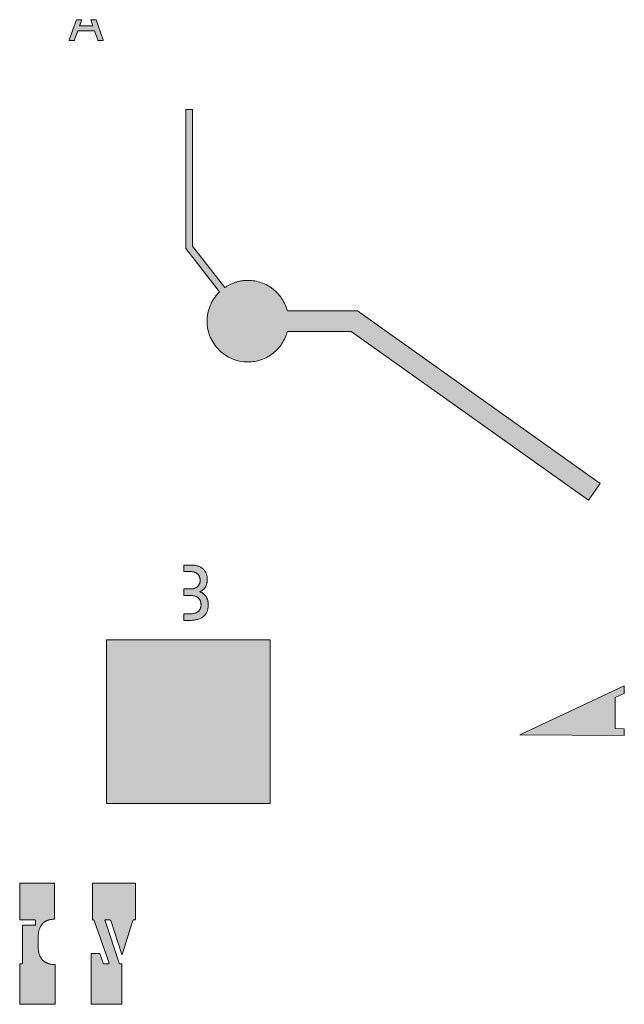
# Model space of a CAD drawing. Header units: millimetres. Extents: x -327 to -251, y -83 to 44.
# Tile 2 of 10: x -289 to -258, y -83 to -31. Entities that reach past the tile are written whole.
import ezdxf

# ---------------------------------------------------------------- set-up
doc = ezdxf.new("R2010")
doc.units = ezdxf.units.MM
doc.header["$MEASUREMENT"] = 0
doc.layers.add('Print', color=7, linetype='Continuous', lineweight=0)

# ---------------------------------------------------------------- blocks, each defined once
blk = doc.blocks.new('Block_0')
at = {"layer": 'Print'}
h = blk.add_hatch(color=1, dxfattribs=at)
h.dxf.hatch_style = 2
h.paths.add_polyline_path([(-284.96, -32.523), (-284.959, -32.525), (-284.959, -32.527), (-284.958, -32.529), (-284.957, -32.531), (-284.956, -32.533), (-284.956, -32.535), (-284.955, -32.536), (-284.954, -32.538), (-284.953, -32.539), (-284.952, -32.541), (-284.951, -32.542), (-284.95, -32.543), (-284.949, -32.544), (-284.948, -32.545), (-284.946, -32.547), (-284.945, -32.548), (-284.944, -32.548), (-284.943, -32.549), (-284.941, -32.55), (-284.94, -32.551), (-284.938, -32.552), (-284.937, -32.552), (-284.935, -32.553), (-284.934, -32.553), (-284.932, -32.554), (-284.93, -32.554), (-284.927, -32.555), (-284.925, -32.555), (-284.923, -32.555), (-284.921, -32.555), (-284.696, -32.555), (-284.695, -32.555), (-284.693, -32.555), (-284.691, -32.555), (-284.69, -32.555), (-284.688, -32.554), (-284.687, -32.554), (-284.685, -32.553), (-284.684, -32.553), (-284.683, -32.552), (-284.681, -32.552), (-284.68, -32.551), (-284.679, -32.55), (-284.678, -32.549), (-284.677, -32.548), (-284.676, -32.547), (-284.676, -32.546), (-284.675, -32.545), (-284.674, -32.544), (-284.674, -32.543), (-284.673, -32.542), (-284.673, -32.54), (-284.673, -32.539), (-284.672, -32.538), (-284.672, -32.536), (-284.672, -32.535), (-284.672, -32.533), (-284.672, -32.532), (-284.672, -32.53), (-284.673, -32.529), (-284.673, -32.527), (-284.674, -32.525), (-284.674, -32.523), (-285.046, -31.471), (-285.329, -31.471), (-285.217, -31.793), (-285.906, -31.793), (-285.794, -31.471), (-286.073, -31.471), (-286.45, -32.523), (-286.45, -32.525), (-286.45, -32.527), (-286.451, -32.529), (-286.451, -32.53), (-286.451, -32.532), (-286.451, -32.533), (-286.451, -32.535), (-286.451, -32.536), (-286.451, -32.538), (-286.451, -32.539), (-286.451, -32.54), (-286.45, -32.542), (-286.45, -32.543), (-286.449, -32.544), (-286.449, -32.545), (-286.448, -32.546), (-286.447, -32.547), (-286.446, -32.548), (-286.445, -32.549), (-286.444, -32.55), (-286.443, -32.551), (-286.442, -32.552), (-286.441, -32.552), (-286.44, -32.553), (-286.438, -32.553), (-286.437, -32.554), (-286.435, -32.554), (-286.434, -32.555), (-286.432, -32.555), (-286.431, -32.555), (-286.429, -32.555), (-286.427, -32.555), (-286.203, -32.555), (-286.201, -32.555), (-286.2, -32.555), (-286.198, -32.555), (-286.195, -32.554), (-286.193, -32.554), (-286.192, -32.553), (-286.19, -32.553), (-286.189, -32.552), (-286.187, -32.552), (-286.186, -32.551), (-286.185, -32.55), (-286.183, -32.549), (-286.182, -32.548), (-286.181, -32.548), (-286.179, -32.547), (-286.178, -32.545), (-286.177, -32.544), (-286.176, -32.543), (-286.175, -32.542), (-286.174, -32.541), (-286.172, -32.539), (-286.171, -32.538), (-286.17, -32.536), (-286.169, -32.535), (-286.167, -32.531), (-286.166, -32.529), (-286.165, -32.527), (-286.164, -32.525), (-286.164, -32.523), (-285.998, -32.053), (-285.125, -32.053)])
h = blk.add_hatch(color=1, dxfattribs=at)
h.dxf.hatch_style = 2
h.paths.add_polyline_path([(-258.86, -55.569), (-271.467, -46.609), (-275.111, -46.609), (-275.135, -46.524), (-275.162, -46.441), (-275.193, -46.359), (-275.227, -46.279), (-275.264, -46.2), (-275.304, -46.123), (-275.347, -46.049), (-275.393, -45.976), (-275.441, -45.905), (-275.493, -45.836), (-275.547, -45.769), (-275.604, -45.705), (-275.663, -45.643), (-275.725, -45.583), (-275.789, -45.526), (-275.855, -45.472), (-275.924, -45.42), (-275.994, -45.371), (-276.067, -45.325), (-276.142, -45.281), (-276.218, -45.241), (-276.297, -45.204), (-276.377, -45.17), (-276.458, -45.139), (-276.542, -45.111), (-276.626, -45.087), (-276.713, -45.067), (-276.8, -45.05), (-276.889, -45.036), (-276.979, -45.027), (-277.07, -45.021), (-277.162, -45.019), (-277.203, -45.019), (-277.244, -45.02), (-277.285, -45.022), (-277.326, -45.025), (-277.367, -45.029), (-277.407, -45.033), (-277.447, -45.038), (-277.487, -45.044), (-277.527, -45.05), (-277.567, -45.058), (-277.606, -45.066), (-277.645, -45.075), (-277.683, -45.084), (-277.722, -45.094), (-277.76, -45.105), (-277.798, -45.117), (-277.835, -45.129), (-277.872, -45.142), (-277.909, -45.155), (-277.946, -45.17), (-277.982, -45.184), (-278.018, -45.2), (-278.054, -45.216), (-278.089, -45.233), (-278.124, -45.25), (-278.158, -45.269), (-278.192, -45.287), (-278.226, -45.307), (-278.259, -45.326), (-278.292, -45.347), (-278.325, -45.368), (-278.357, -45.389), (-280.038, -43.238), (-280.038, -36.142), (-280.39, -36.142), (-280.39, -43.36), (-278.63, -45.613), (-278.667, -45.65), (-278.703, -45.687), (-278.738, -45.726), (-278.773, -45.765), (-278.806, -45.805), (-278.839, -45.846), (-278.87, -45.887), (-278.901, -45.93), (-278.93, -45.973), (-278.958, -46.017), (-278.986, -46.062), (-279.012, -46.107), (-279.037, -46.153), (-279.061, -46.2), (-279.084, -46.248), (-279.106, -46.296), (-279.126, -46.345), (-279.146, -46.394), (-279.164, -46.444), (-279.181, -46.494), (-279.197, -46.545), (-279.211, -46.597), (-279.224, -46.649), (-279.236, -46.702), (-279.246, -46.755), (-279.256, -46.808), (-279.263, -46.862), (-279.27, -46.917), (-279.275, -46.972), (-279.278, -47.027), (-279.281, -47.083), (-279.281, -47.139), (-279.279, -47.247), (-279.27, -47.355), (-279.257, -47.461), (-279.238, -47.565), (-279.214, -47.668), (-279.186, -47.768), (-279.152, -47.867), (-279.114, -47.963), (-279.072, -48.057), (-279.025, -48.148), (-278.974, -48.237), (-278.919, -48.323), (-278.86, -48.406), (-278.797, -48.486), (-278.73, -48.563), (-278.66, -48.637), (-278.586, -48.707), (-278.509, -48.774), (-278.429, -48.837), (-278.346, -48.896), (-278.26, -48.951), (-278.171, -49.002), (-278.08, -49.049), (-277.986, -49.091), (-277.89, -49.129), (-277.791, -49.163), (-277.691, -49.191), (-277.588, -49.215), (-277.484, -49.234), (-277.378, -49.247), (-277.27, -49.256), (-277.162, -49.258), (-277.07, -49.256), (-276.979, -49.25), (-276.889, -49.241), (-276.8, -49.227), (-276.713, -49.21), (-276.626, -49.19), (-276.542, -49.166), (-276.458, -49.138), (-276.377, -49.107), (-276.297, -49.073), (-276.218, -49.036), (-276.142, -48.996), (-276.067, -48.953), (-275.994, -48.906), (-275.924, -48.857), (-275.855, -48.805), (-275.789, -48.751), (-275.725, -48.694), (-275.663, -48.634), (-275.604, -48.572), (-275.547, -48.508), (-275.493, -48.441), (-275.441, -48.372), (-275.393, -48.301), (-275.347, -48.229), (-275.304, -48.154), (-275.264, -48.077), (-275.227, -47.998), (-275.193, -47.918), (-275.162, -47.836), (-275.135, -47.753), (-275.111, -47.668), (-271.804, -47.668), (-259.474, -56.432)])
h = blk.add_hatch(color=1, dxfattribs=at)
h.dxf.hatch_style = 2
h.paths.add_polyline_path([(-279.598, -61.924), (-279.6, -61.949), (-279.604, -61.974), (-279.609, -61.998), (-279.615, -62.021), (-279.622, -62.044), (-279.63, -62.066), (-279.639, -62.088), (-279.649, -62.108), (-279.66, -62.128), (-279.672, -62.147), (-279.686, -62.165), (-279.7, -62.183), (-279.715, -62.2), (-279.731, -62.216), (-279.749, -62.231), (-279.767, -62.245), (-279.786, -62.258), (-279.806, -62.27), (-279.828, -62.282), (-279.85, -62.293), (-279.873, -62.302), (-279.897, -62.311), (-279.922, -62.319), (-279.948, -62.325), (-279.975, -62.331), (-280.003, -62.336), (-280.032, -62.34), (-280.062, -62.342), (-280.093, -62.344), (-280.481, -62.344), (-280.481, -62.687), (-280.103, -62.686), (-280.049, -62.684), (-279.996, -62.68), (-279.945, -62.674), (-279.896, -62.667), (-279.848, -62.658), (-279.802, -62.647), (-279.758, -62.635), (-279.715, -62.621), (-279.674, -62.605), (-279.635, -62.588), (-279.597, -62.569), (-279.561, -62.549), (-279.527, -62.527), (-279.494, -62.503), (-279.463, -62.478), (-279.434, -62.452), (-279.407, -62.423), (-279.381, -62.394), (-279.358, -62.362), (-279.336, -62.329), (-279.316, -62.295), (-279.297, -62.259), (-279.281, -62.221), (-279.267, -62.182), (-279.254, -62.142), (-279.243, -62.1), (-279.235, -62.056), (-279.228, -62.011), (-279.223, -61.964), (-279.22, -61.916), (-279.219, -61.867), (-279.219, -61.831), (-279.222, -61.796), (-279.225, -61.763), (-279.23, -61.73), (-279.235, -61.698), (-279.242, -61.667), (-279.25, -61.637), (-279.26, -61.608), (-279.27, -61.58), (-279.281, -61.553), (-279.293, -61.527), (-279.305, -61.502), (-279.319, -61.477), (-279.333, -61.454), (-279.348, -61.432), (-279.364, -61.411), (-279.38, -61.39), (-279.397, -61.371), (-279.414, -61.353), (-279.431, -61.335), (-279.449, -61.319), (-279.467, -61.303), (-279.486, -61.289), (-279.504, -61.275), (-279.523, -61.263), (-279.542, -61.251), (-279.561, -61.24), (-279.58, -61.231), (-279.599, -61.222), (-279.618, -61.215), (-279.636, -61.208), (-279.655, -61.202), (-279.655, -61.194), (-279.634, -61.185), (-279.613, -61.176), (-279.593, -61.166), (-279.574, -61.155), (-279.555, -61.144), (-279.536, -61.132), (-279.518, -61.119), (-279.5, -61.106), (-279.483, -61.091), (-279.466, -61.077), (-279.45, -61.061), (-279.434, -61.045), (-279.419, -61.028), (-279.405, -61.01), (-279.391, -60.992), (-279.378, -60.973), (-279.366, -60.953), (-279.354, -60.932), (-279.343, -60.911), (-279.332, -60.889), (-279.323, -60.867), (-279.314, -60.843), (-279.306, -60.819), (-279.298, -60.794), (-279.292, -60.768), (-279.286, -60.742), (-279.281, -60.715), (-279.277, -60.687), (-279.274, -60.658), (-279.271, -60.629), (-279.27, -60.598), (-279.27, -60.568), (-279.27, -60.525), (-279.273, -60.483), (-279.277, -60.442), (-279.283, -60.403), (-279.291, -60.364), (-279.3, -60.326), (-279.311, -60.29), (-279.324, -60.255), (-279.338, -60.221), (-279.354, -60.188), (-279.372, -60.156), (-279.391, -60.125), (-279.412, -60.096), (-279.435, -60.068), (-279.46, -60.041), (-279.486, -60.016), (-279.514, -59.992), (-279.544, -59.969), (-279.575, -59.948), (-279.608, -59.928), (-279.643, -59.91), (-279.679, -59.893), (-279.717, -59.878), (-279.757, -59.864), (-279.799, -59.851), (-279.842, -59.841), (-279.887, -59.831), (-279.933, -59.824), (-279.982, -59.818), (-280.032, -59.814), (-280.084, -59.811), (-280.481, -59.811), (-280.481, -60.153), (-280.146, -60.153), (-280.116, -60.154), (-280.088, -60.155), (-280.06, -60.158), (-280.033, -60.161), (-280.007, -60.166), (-279.981, -60.171), (-279.957, -60.178), (-279.933, -60.185), (-279.91, -60.193), (-279.888, -60.203), (-279.867, -60.213), (-279.847, -60.224), (-279.827, -60.236), (-279.809, -60.248), (-279.791, -60.262), (-279.775, -60.276), (-279.759, -60.291), (-279.744, -60.307), (-279.731, -60.324), (-279.718, -60.342), (-279.706, -60.36), (-279.695, -60.379), (-279.685, -60.399), (-279.676, -60.419), (-279.668, -60.44), (-279.661, -60.462), (-279.655, -60.484), (-279.651, -60.507), (-279.647, -60.531), (-279.644, -60.555), (-279.643, -60.58), (-279.642, -60.606), (-279.643, -60.63), (-279.644, -60.655), (-279.647, -60.678), (-279.651, -60.702), (-279.655, -60.724), (-279.661, -60.746), (-279.668, -60.768), (-279.676, -60.788), (-279.685, -60.808), (-279.695, -60.828), (-279.706, -60.847), (-279.718, -60.865), (-279.731, -60.882), (-279.744, -60.899), (-279.759, -60.915), (-279.775, -60.93), (-279.791, -60.944), (-279.809, -60.958), (-279.827, -60.971), (-279.847, -60.983), (-279.867, -60.994), (-279.888, -61.004), (-279.91, -61.013), (-279.933, -61.022), (-279.957, -61.029), (-279.981, -61.036), (-280.007, -61.041), (-280.033, -61.046), (-280.06, -61.05), (-280.088, -61.052), (-280.116, -61.054), (-280.146, -61.054), (-280.481, -61.054), (-280.481, -61.397), (-280.124, -61.397), (-280.093, -61.397), (-280.062, -61.399), (-280.032, -61.402), (-280.003, -61.405), (-279.975, -61.41), (-279.948, -61.416), (-279.922, -61.423), (-279.897, -61.431), (-279.873, -61.44), (-279.85, -61.45), (-279.828, -61.46), (-279.806, -61.472), (-279.786, -61.485), (-279.767, -61.498), (-279.749, -61.512), (-279.731, -61.527), (-279.715, -61.543), (-279.7, -61.56), (-279.686, -61.578), (-279.672, -61.596), (-279.66, -61.615), (-279.649, -61.635), (-279.639, -61.656), (-279.63, -61.677), (-279.622, -61.699), (-279.615, -61.722), (-279.609, -61.745), (-279.604, -61.769), (-279.6, -61.794), (-279.598, -61.819), (-279.596, -61.844), (-279.596, -61.871), (-279.596, -61.897)])
h = blk.add_hatch(color=1, dxfattribs=at)
h.dxf.hatch_style = 2
h.paths.add_polyline_path([(-284.505, -72.197), (-276.005, -72.197), (-276.005, -63.697), (-284.505, -63.697)])
h = blk.add_hatch(color=1, dxfattribs=at)
h.dxf.hatch_style = 2
h.paths.add_polyline_path([(-257.607, -68.668), (-257.607, -68.316), (-258.079, -68.312), (-258.079, -66.703), (-257.607, -66.484), (-257.607, -66.094), (-263.04, -68.628)])
h = blk.add_hatch(color=1, dxfattribs=at)
h.dxf.hatch_style = 2
h.paths.add_polyline_path([(-287.229, -80.567), (-287.264, -80.567), (-287.299, -80.565), (-287.333, -80.563), (-287.367, -80.559), (-287.4, -80.554), (-287.432, -80.548), (-287.463, -80.542), (-287.494, -80.534), (-287.524, -80.525), (-287.554, -80.515), (-287.582, -80.504), (-287.61, -80.492), (-287.637, -80.479), (-287.664, -80.465), (-287.69, -80.449), (-287.714, -80.433), (-287.739, -80.416), (-287.762, -80.398), (-287.785, -80.378), (-287.806, -80.358), (-287.827, -80.337), (-287.847, -80.314), (-287.867, -80.291), (-287.885, -80.267), (-287.903, -80.241), (-287.92, -80.215), (-287.935, -80.188), (-287.951, -80.159), (-287.965, -80.13), (-287.978, -80.099), (-287.99, -80.068), (-288.002, -80.035), (-288.01, -80.011), (-288.017, -79.986), (-288.023, -79.96), (-288.029, -79.933), (-288.035, -79.904), (-288.04, -79.874), (-288.044, -79.841), (-288.048, -79.806), (-288.051, -79.768), (-288.057, -79.682), (-288.06, -79.58), (-288.062, -79.326), (-288.06, -79.206), (-288.057, -79.105), (-288.051, -79.019), (-288.048, -78.981), (-288.044, -78.945), (-288.04, -78.913), (-288.035, -78.882), (-288.029, -78.854), (-288.023, -78.827), (-288.017, -78.801), (-288.01, -78.776), (-288.002, -78.751), (-287.99, -78.718), (-287.978, -78.687), (-287.965, -78.657), (-287.951, -78.627), (-287.935, -78.599), (-287.92, -78.571), (-287.903, -78.545), (-287.885, -78.52), (-287.867, -78.495), (-287.847, -78.472), (-287.827, -78.45), (-287.806, -78.428), (-287.785, -78.408), (-287.762, -78.389), (-287.739, -78.371), (-287.714, -78.353), (-287.69, -78.337), (-287.664, -78.322), (-287.637, -78.308), (-287.61, -78.295), (-287.582, -78.283), (-287.554, -78.272), (-287.524, -78.262), (-287.494, -78.253), (-287.463, -78.245), (-287.432, -78.238), (-287.4, -78.232), (-287.367, -78.228), (-287.333, -78.224), (-287.299, -78.221), (-287.264, -78.22), (-287.229, -78.219), (-287.207, -78.22), (-287.207, -76.348), (-289.016, -76.348), (-289.016, -78.256), (-288.22, -78.256), (-288.218, -78.256), (-288.216, -78.256), (-288.215, -78.257), (-288.213, -78.257), (-288.211, -78.257), (-288.21, -78.258), (-288.208, -78.258), (-288.207, -78.259), (-288.205, -78.26), (-288.204, -78.26), (-288.203, -78.261), (-288.201, -78.262), (-288.2, -78.263), (-288.199, -78.264), (-288.198, -78.265), (-288.197, -78.266), (-288.196, -78.267), (-288.195, -78.269), (-288.194, -78.27), (-288.193, -78.271), (-288.192, -78.273), (-288.192, -78.274), (-288.191, -78.276), (-288.19, -78.277), (-288.19, -78.279), (-288.189, -78.28), (-288.189, -78.282), (-288.189, -78.284), (-288.189, -78.286), (-288.189, -78.287), (-288.189, -78.289), (-288.189, -78.5), (-288.189, -78.502), (-288.189, -78.504), (-288.189, -78.506), (-288.189, -78.507), (-288.189, -78.509), (-288.19, -78.511), (-288.19, -78.512), (-288.191, -78.514), (-288.192, -78.515), (-288.192, -78.517), (-288.193, -78.518), (-288.194, -78.519), (-288.195, -78.521), (-288.196, -78.522), (-288.197, -78.523), (-288.198, -78.524), (-288.199, -78.525), (-288.2, -78.526), (-288.201, -78.527), (-288.203, -78.528), (-288.204, -78.529), (-288.205, -78.53), (-288.207, -78.53), (-288.208, -78.531), (-288.21, -78.532), (-288.211, -78.532), (-288.213, -78.533), (-288.215, -78.533), (-288.216, -78.533), (-288.218, -78.533), (-288.22, -78.533), (-288.222, -78.534), (-288.845, -78.534), (-288.847, -78.534), (-288.848, -78.534), (-288.849, -78.534), (-288.85, -78.534), (-288.851, -78.534), (-288.852, -78.535), (-288.853, -78.535), (-288.854, -78.535), (-288.855, -78.536), (-288.856, -78.536), (-288.856, -78.536), (-288.857, -78.537), (-288.858, -78.537), (-288.859, -78.538), (-288.859, -78.539), (-288.86, -78.539), (-288.86, -78.54), (-288.861, -78.541), (-288.861, -78.541), (-288.862, -78.542), (-288.862, -78.543), (-288.863, -78.544), (-288.863, -78.545), (-288.863, -78.546), (-288.864, -78.547), (-288.864, -78.548), (-288.864, -78.549), (-288.864, -78.55), (-288.864, -78.551), (-288.864, -78.552), (-288.864, -80.497), (-288.864, -80.499), (-288.864, -80.501), (-288.865, -80.503), (-288.865, -80.505), (-288.865, -80.506), (-288.866, -80.508), (-288.866, -80.509), (-288.867, -80.511), (-288.867, -80.513), (-288.868, -80.514), (-288.869, -80.515), (-288.87, -80.517), (-288.87, -80.518), (-288.871, -80.519), (-288.872, -80.52), (-288.873, -80.522), (-288.875, -80.523), (-288.876, -80.524), (-288.877, -80.525), (-288.878, -80.525), (-288.88, -80.526), (-288.881, -80.527), (-288.882, -80.528), (-288.884, -80.528), (-288.886, -80.529), (-288.887, -80.529), (-288.889, -80.53), (-288.89, -80.53), (-288.892, -80.53), (-288.894, -80.531), (-288.896, -80.531), (-288.898, -80.531), (-289.016, -80.531), (-289.016, -82.639), (-287.172, -82.639), (-287.172, -80.566), (-287.193, -80.567)])
h = blk.add_hatch(color=1, dxfattribs=at)
h.dxf.hatch_style = 2
h.paths.add_polyline_path([(-285.227, -78.256), (-285.197, -78.256), (-285.195, -78.256), (-285.193, -78.256), (-285.191, -78.257), (-285.189, -78.257), (-285.187, -78.257), (-285.185, -78.258), (-285.183, -78.258), (-285.182, -78.259), (-285.18, -78.26), (-285.178, -78.26), (-285.177, -78.261), (-285.175, -78.262), (-285.174, -78.263), (-285.173, -78.264), (-285.171, -78.265), (-285.17, -78.266), (-285.169, -78.267), (-285.167, -78.269), (-285.166, -78.27), (-285.165, -78.271), (-285.164, -78.273), (-285.163, -78.274), (-285.162, -78.276), (-285.161, -78.277), (-285.16, -78.279), (-285.159, -78.28), (-285.158, -78.282), (-285.157, -78.286), (-285.156, -78.287), (-284.376, -80.497), (-284.376, -80.499), (-284.375, -80.501), (-284.375, -80.503), (-284.374, -80.505), (-284.374, -80.506), (-284.374, -80.508), (-284.374, -80.509), (-284.374, -80.511), (-284.374, -80.513), (-284.375, -80.514), (-284.375, -80.515), (-284.375, -80.517), (-284.376, -80.518), (-284.376, -80.519), (-284.377, -80.52), (-284.378, -80.522), (-284.379, -80.523), (-284.38, -80.524), (-284.381, -80.525), (-284.382, -80.525), (-284.383, -80.526), (-284.384, -80.527), (-284.385, -80.528), (-284.387, -80.528), (-284.388, -80.529), (-284.389, -80.529), (-284.391, -80.53), (-284.393, -80.53), (-284.394, -80.53), (-284.396, -80.531), (-284.398, -80.531), (-284.4, -80.531), (-284.636, -80.531), (-284.638, -80.531), (-284.64, -80.531), (-284.642, -80.53), (-284.644, -80.53), (-284.646, -80.53), (-284.648, -80.529), (-284.65, -80.529), (-284.651, -80.528), (-284.653, -80.528), (-284.655, -80.527), (-284.656, -80.526), (-284.658, -80.526), (-284.659, -80.525), (-284.66, -80.524), (-284.662, -80.523), (-284.663, -80.522), (-284.664, -80.521), (-284.666, -80.519), (-284.667, -80.518), (-284.668, -80.517), (-284.669, -80.515), (-284.67, -80.514), (-284.671, -80.512), (-284.672, -80.511), (-284.673, -80.509), (-284.674, -80.507), (-284.674, -80.506), (-284.675, -80.504), (-284.676, -80.502), (-284.677, -80.5), (-284.677, -80.497), (-284.851, -80.002), (-285.295, -80.002), (-285.295, -82.639), (-283.707, -82.639), (-283.707, -80.531), (-283.808, -80.531), (-283.81, -80.531), (-283.812, -80.531), (-283.813, -80.53), (-283.815, -80.53), (-283.817, -80.53), (-283.818, -80.529), (-283.82, -80.529), (-283.822, -80.528), (-283.823, -80.528), (-283.825, -80.527), (-283.826, -80.526), (-283.828, -80.525), (-283.829, -80.525), (-283.83, -80.524), (-283.832, -80.523), (-283.833, -80.522), (-283.834, -80.52), (-283.835, -80.519), (-283.837, -80.518), (-283.839, -80.515), (-283.84, -80.514), (-283.842, -80.511), (-283.843, -80.509), (-283.844, -80.508), (-283.844, -80.506), (-283.845, -80.505), (-283.846, -80.503), (-283.847, -80.501), (-283.847, -80.499), (-284.584, -78.296), (-284.585, -78.294), (-284.586, -78.291), (-284.586, -78.289), (-284.587, -78.287), (-284.587, -78.285), (-284.587, -78.283), (-284.587, -78.281), (-284.587, -78.279), (-284.587, -78.277), (-284.587, -78.275), (-284.587, -78.273), (-284.586, -78.272), (-284.586, -78.27), (-284.585, -78.269), (-284.584, -78.267), (-284.584, -78.266), (-284.583, -78.265), (-284.582, -78.264), (-284.581, -78.263), (-284.579, -78.262), (-284.578, -78.261), (-284.577, -78.26), (-284.576, -78.259), (-284.574, -78.258), (-284.573, -78.258), (-284.571, -78.257), (-284.569, -78.257), (-284.568, -78.257), (-284.566, -78.256), (-284.564, -78.256), (-284.562, -78.256), (-284.331, -78.256), (-284.328, -78.256), (-284.326, -78.256), (-284.324, -78.256), (-284.321, -78.257), (-284.319, -78.257), (-284.317, -78.257), (-284.315, -78.258), (-284.314, -78.258), (-284.312, -78.259), (-284.31, -78.26), (-284.308, -78.26), (-284.307, -78.261), (-284.305, -78.262), (-284.304, -78.263), (-284.302, -78.264), (-284.301, -78.265), (-284.299, -78.266), (-284.298, -78.267), (-284.297, -78.269), (-284.296, -78.27), (-284.295, -78.271), (-284.294, -78.273), (-284.293, -78.274), (-284.292, -78.276), (-284.291, -78.278), (-284.29, -78.279), (-284.289, -78.281), (-284.288, -78.283), (-284.288, -78.285), (-284.287, -78.287), (-284.286, -78.289), (-283.704, -80.046), (-283.697, -80.046), (-283.134, -78.285), (-283.133, -78.283), (-283.133, -78.281), (-283.132, -78.279), (-283.131, -78.278), (-283.13, -78.276), (-283.129, -78.274), (-283.128, -78.273), (-283.127, -78.271), (-283.126, -78.27), (-283.125, -78.269), (-283.124, -78.267), (-283.123, -78.266), (-283.121, -78.265), (-283.12, -78.264), (-283.119, -78.263), (-283.117, -78.262), (-283.116, -78.261), (-283.114, -78.26), (-283.113, -78.26), (-283.111, -78.259), (-283.109, -78.258), (-283.108, -78.258), (-283.106, -78.257), (-283.104, -78.257), (-283.102, -78.257), (-283.1, -78.256), (-283.098, -78.256), (-283.096, -78.256), (-283.094, -78.256), (-283.007, -78.256), (-283.007, -76.348), (-285.227, -76.348)])
for points in [[(-284.96, -32.523), (-284.959, -32.525), (-284.959, -32.527), (-284.958, -32.529), (-284.957, -32.531), (-284.956, -32.533), (-284.956, -32.535), (-284.955, -32.536), (-284.954, -32.538), (-284.953, -32.539), (-284.952, -32.541), (-284.951, -32.542), (-284.95, -32.543), (-284.949, -32.544), (-284.948, -32.545), (-284.946, -32.547), (-284.945, -32.548), (-284.944, -32.548), (-284.943, -32.549), (-284.941, -32.55), (-284.94, -32.551), (-284.938, -32.552), (-284.937, -32.552), (-284.935, -32.553), (-284.934, -32.553), (-284.932, -32.554), (-284.93, -32.554), (-284.927, -32.555), (-284.925, -32.555), (-284.923, -32.555), (-284.921, -32.555), (-284.696, -32.555), (-284.695, -32.555), (-284.693, -32.555), (-284.691, -32.555), (-284.69, -32.555), (-284.688, -32.554), (-284.687, -32.554), (-284.685, -32.553), (-284.684, -32.553), (-284.683, -32.552), (-284.681, -32.552), (-284.68, -32.551), (-284.679, -32.55), (-284.678, -32.549), (-284.677, -32.548), (-284.676, -32.547), (-284.676, -32.546), (-284.675, -32.545), (-284.674, -32.544), (-284.674, -32.543), (-284.673, -32.542), (-284.673, -32.54), (-284.673, -32.539), (-284.672, -32.538), (-284.672, -32.536), (-284.672, -32.535), (-284.672, -32.533), (-284.672, -32.532), (-284.672, -32.53), (-284.673, -32.529), (-284.673, -32.527), (-284.674, -32.525), (-284.674, -32.523), (-285.046, -31.471), (-285.329, -31.471), (-285.217, -31.793), (-285.906, -31.793), (-285.794, -31.471), (-286.073, -31.471), (-286.45, -32.523), (-286.45, -32.525), (-286.45, -32.527), (-286.451, -32.529), (-286.451, -32.53), (-286.451, -32.532), (-286.451, -32.533), (-286.451, -32.535), (-286.451, -32.536), (-286.451, -32.538), (-286.451, -32.539), (-286.451, -32.54), (-286.45, -32.542), (-286.45, -32.543), (-286.449, -32.544), (-286.449, -32.545), (-286.448, -32.546), (-286.447, -32.547), (-286.446, -32.548), (-286.445, -32.549), (-286.444, -32.55), (-286.443, -32.551), (-286.442, -32.552), (-286.441, -32.552), (-286.44, -32.553), (-286.438, -32.553), (-286.437, -32.554), (-286.435, -32.554), (-286.434, -32.555), (-286.432, -32.555), (-286.431, -32.555), (-286.429, -32.555), (-286.427, -32.555), (-286.203, -32.555), (-286.201, -32.555), (-286.2, -32.555), (-286.198, -32.555), (-286.195, -32.554), (-286.193, -32.554), (-286.192, -32.553), (-286.19, -32.553), (-286.189, -32.552), (-286.187, -32.552), (-286.186, -32.551), (-286.185, -32.55), (-286.183, -32.549), (-286.182, -32.548), (-286.181, -32.548), (-286.179, -32.547), (-286.178, -32.545), (-286.177, -32.544), (-286.176, -32.543), (-286.175, -32.542), (-286.174, -32.541), (-286.172, -32.539), (-286.171, -32.538), (-286.17, -32.536), (-286.169, -32.535), (-286.167, -32.531), (-286.166, -32.529), (-286.165, -32.527), (-286.164, -32.525), (-286.164, -32.523), (-285.998, -32.053), (-285.125, -32.053)], [(-258.86, -55.569), (-271.467, -46.609), (-275.111, -46.609), (-275.135, -46.524), (-275.162, -46.441), (-275.193, -46.359), (-275.227, -46.279), (-275.264, -46.2), (-275.304, -46.123), (-275.347, -46.049), (-275.393, -45.976), (-275.441, -45.905), (-275.493, -45.836), (-275.547, -45.769), (-275.604, -45.705), (-275.663, -45.643), (-275.725, -45.583), (-275.789, -45.526), (-275.855, -45.472), (-275.924, -45.42), (-275.994, -45.371), (-276.067, -45.325), (-276.142, -45.281), (-276.218, -45.241), (-276.297, -45.204), (-276.377, -45.17), (-276.458, -45.139), (-276.542, -45.111), (-276.626, -45.087), (-276.713, -45.067), (-276.8, -45.05), (-276.889, -45.036), (-276.979, -45.027), (-277.07, -45.021), (-277.162, -45.019), (-277.203, -45.019), (-277.244, -45.02), (-277.285, -45.022), (-277.326, -45.025), (-277.367, -45.029), (-277.407, -45.033), (-277.447, -45.038), (-277.487, -45.044), (-277.527, -45.05), (-277.567, -45.058), (-277.606, -45.066), (-277.645, -45.075), (-277.683, -45.084), (-277.722, -45.094), (-277.76, -45.105), (-277.798, -45.117), (-277.835, -45.129), (-277.872, -45.142), (-277.909, -45.155), (-277.946, -45.17), (-277.982, -45.184), (-278.018, -45.2), (-278.054, -45.216), (-278.089, -45.233), (-278.124, -45.25), (-278.158, -45.269), (-278.192, -45.287), (-278.226, -45.307), (-278.259, -45.326), (-278.292, -45.347), (-278.325, -45.368), (-278.357, -45.389), (-280.038, -43.238), (-280.038, -36.142), (-280.39, -36.142), (-280.39, -43.36), (-278.63, -45.613), (-278.667, -45.65), (-278.703, -45.687), (-278.738, -45.726), (-278.773, -45.765), (-278.806, -45.805), (-278.839, -45.846), (-278.87, -45.887), (-278.901, -45.93), (-278.93, -45.973), (-278.958, -46.017), (-278.986, -46.062), (-279.012, -46.107), (-279.037, -46.153), (-279.061, -46.2), (-279.084, -46.248), (-279.106, -46.296), (-279.126, -46.345), (-279.146, -46.394), (-279.164, -46.444), (-279.181, -46.494), (-279.197, -46.545), (-279.211, -46.597), (-279.224, -46.649), (-279.236, -46.702), (-279.246, -46.755), (-279.256, -46.808), (-279.263, -46.862), (-279.27, -46.917), (-279.275, -46.972), (-279.278, -47.027), (-279.281, -47.083), (-279.281, -47.139), (-279.279, -47.247), (-279.27, -47.355), (-279.257, -47.461), (-279.238, -47.565), (-279.214, -47.668), (-279.186, -47.768), (-279.152, -47.867), (-279.114, -47.963), (-279.072, -48.057), (-279.025, -48.148), (-278.974, -48.237), (-278.919, -48.323), (-278.86, -48.406), (-278.797, -48.486), (-278.73, -48.563), (-278.66, -48.637), (-278.586, -48.707), (-278.509, -48.774), (-278.429, -48.837), (-278.346, -48.896), (-278.26, -48.951), (-278.171, -49.002), (-278.08, -49.049), (-277.986, -49.091), (-277.89, -49.129), (-277.791, -49.163), (-277.691, -49.191), (-277.588, -49.215), (-277.484, -49.234), (-277.378, -49.247), (-277.27, -49.256), (-277.162, -49.258), (-277.07, -49.256), (-276.979, -49.25), (-276.889, -49.241), (-276.8, -49.227), (-276.713, -49.21), (-276.626, -49.19), (-276.542, -49.166), (-276.458, -49.138), (-276.377, -49.107), (-276.297, -49.073), (-276.218, -49.036), (-276.142, -48.996), (-276.067, -48.953), (-275.994, -48.906), (-275.924, -48.857), (-275.855, -48.805), (-275.789, -48.751), (-275.725, -48.694), (-275.663, -48.634), (-275.604, -48.572), (-275.547, -48.508), (-275.493, -48.441), (-275.441, -48.372), (-275.393, -48.301), (-275.347, -48.229), (-275.304, -48.154), (-275.264, -48.077), (-275.227, -47.998), (-275.193, -47.918), (-275.162, -47.836), (-275.135, -47.753), (-275.111, -47.668), (-271.804, -47.668), (-259.474, -56.432)], [(-279.598, -61.924), (-279.6, -61.949), (-279.604, -61.974), (-279.609, -61.998), (-279.615, -62.021), (-279.622, -62.044), (-279.63, -62.066), (-279.639, -62.088), (-279.649, -62.108), (-279.66, -62.128), (-279.672, -62.147), (-279.686, -62.165), (-279.7, -62.183), (-279.715, -62.2), (-279.731, -62.216), (-279.749, -62.231), (-279.767, -62.245), (-279.786, -62.258), (-279.806, -62.27), (-279.828, -62.282), (-279.85, -62.293), (-279.873, -62.302), (-279.897, -62.311), (-279.922, -62.319), (-279.948, -62.325), (-279.975, -62.331), (-280.003, -62.336), (-280.032, -62.34), (-280.062, -62.342), (-280.093, -62.344), (-280.481, -62.344), (-280.481, -62.687), (-280.103, -62.686), (-280.049, -62.684), (-279.996, -62.68), (-279.945, -62.674), (-279.896, -62.667), (-279.848, -62.658), (-279.802, -62.647), (-279.758, -62.635), (-279.715, -62.621), (-279.674, -62.605), (-279.635, -62.588), (-279.597, -62.569), (-279.561, -62.549), (-279.527, -62.527), (-279.494, -62.503), (-279.463, -62.478), (-279.434, -62.452), (-279.407, -62.423), (-279.381, -62.394), (-279.358, -62.362), (-279.336, -62.329), (-279.316, -62.295), (-279.297, -62.259), (-279.281, -62.221), (-279.267, -62.182), (-279.254, -62.142), (-279.243, -62.1), (-279.235, -62.056), (-279.228, -62.011), (-279.223, -61.964), (-279.22, -61.916), (-279.219, -61.867), (-279.219, -61.831), (-279.222, -61.796), (-279.225, -61.763), (-279.23, -61.73), (-279.235, -61.698), (-279.242, -61.667), (-279.25, -61.637), (-279.26, -61.608), (-279.27, -61.58), (-279.281, -61.553), (-279.293, -61.527), (-279.305, -61.502), (-279.319, -61.477), (-279.333, -61.454), (-279.348, -61.432), (-279.364, -61.411), (-279.38, -61.39), (-279.397, -61.371), (-279.414, -61.353), (-279.431, -61.335), (-279.449, -61.319), (-279.467, -61.303), (-279.486, -61.289), (-279.504, -61.275), (-279.523, -61.263), (-279.542, -61.251), (-279.561, -61.24), (-279.58, -61.231), (-279.599, -61.222), (-279.618, -61.215), (-279.636, -61.208), (-279.655, -61.202), (-279.655, -61.194), (-279.634, -61.185), (-279.613, -61.176), (-279.593, -61.166), (-279.574, -61.155), (-279.555, -61.144), (-279.536, -61.132), (-279.518, -61.119), (-279.5, -61.106), (-279.483, -61.091), (-279.466, -61.077), (-279.45, -61.061), (-279.434, -61.045), (-279.419, -61.028), (-279.405, -61.01), (-279.391, -60.992), (-279.378, -60.973), (-279.366, -60.953), (-279.354, -60.932), (-279.343, -60.911), (-279.332, -60.889), (-279.323, -60.867), (-279.314, -60.843), (-279.306, -60.819), (-279.298, -60.794), (-279.292, -60.768), (-279.286, -60.742), (-279.281, -60.715), (-279.277, -60.687), (-279.274, -60.658), (-279.271, -60.629), (-279.27, -60.598), (-279.27, -60.568), (-279.27, -60.525), (-279.273, -60.483), (-279.277, -60.442), (-279.283, -60.403), (-279.291, -60.364), (-279.3, -60.326), (-279.311, -60.29), (-279.324, -60.255), (-279.338, -60.221), (-279.354, -60.188), (-279.372, -60.156), (-279.391, -60.125), (-279.412, -60.096), (-279.435, -60.068), (-279.46, -60.041), (-279.486, -60.016), (-279.514, -59.992), (-279.544, -59.969), (-279.575, -59.948), (-279.608, -59.928), (-279.643, -59.91), (-279.679, -59.893), (-279.717, -59.878), (-279.757, -59.864), (-279.799, -59.851), (-279.842, -59.841), (-279.887, -59.831), (-279.933, -59.824), (-279.982, -59.818), (-280.032, -59.814), (-280.084, -59.811), (-280.481, -59.811), (-280.481, -60.153), (-280.146, -60.153), (-280.116, -60.154), (-280.088, -60.155), (-280.06, -60.158), (-280.033, -60.161), (-280.007, -60.166), (-279.981, -60.171), (-279.957, -60.178), (-279.933, -60.185), (-279.91, -60.193), (-279.888, -60.203), (-279.867, -60.213), (-279.847, -60.224), (-279.827, -60.236), (-279.809, -60.248), (-279.791, -60.262), (-279.775, -60.276), (-279.759, -60.291), (-279.744, -60.307), (-279.731, -60.324), (-279.718, -60.342), (-279.706, -60.36), (-279.695, -60.379), (-279.685, -60.399), (-279.676, -60.419), (-279.668, -60.44), (-279.661, -60.462), (-279.655, -60.484), (-279.651, -60.507), (-279.647, -60.531), (-279.644, -60.555), (-279.643, -60.58), (-279.642, -60.606), (-279.643, -60.63), (-279.644, -60.655), (-279.647, -60.678), (-279.651, -60.702), (-279.655, -60.724), (-279.661, -60.746), (-279.668, -60.768), (-279.676, -60.788), (-279.685, -60.808), (-279.695, -60.828), (-279.706, -60.847), (-279.718, -60.865), (-279.731, -60.882), (-279.744, -60.899), (-279.759, -60.915), (-279.775, -60.93), (-279.791, -60.944), (-279.809, -60.958), (-279.827, -60.971), (-279.847, -60.983), (-279.867, -60.994), (-279.888, -61.004), (-279.91, -61.013), (-279.933, -61.022), (-279.957, -61.029), (-279.981, -61.036), (-280.007, -61.041), (-280.033, -61.046), (-280.06, -61.05), (-280.088, -61.052), (-280.116, -61.054), (-280.146, -61.054), (-280.481, -61.054), (-280.481, -61.397), (-280.124, -61.397), (-280.093, -61.397), (-280.062, -61.399), (-280.032, -61.402), (-280.003, -61.405), (-279.975, -61.41), (-279.948, -61.416), (-279.922, -61.423), (-279.897, -61.431), (-279.873, -61.44), (-279.85, -61.45), (-279.828, -61.46), (-279.806, -61.472), (-279.786, -61.485), (-279.767, -61.498), (-279.749, -61.512), (-279.731, -61.527), (-279.715, -61.543), (-279.7, -61.56), (-279.686, -61.578), (-279.672, -61.596), (-279.66, -61.615), (-279.649, -61.635), (-279.639, -61.656), (-279.63, -61.677), (-279.622, -61.699), (-279.615, -61.722), (-279.609, -61.745), (-279.604, -61.769), (-279.6, -61.794), (-279.598, -61.819), (-279.596, -61.844), (-279.596, -61.871), (-279.596, -61.897)], [(-284.505, -72.197), (-276.005, -72.197), (-276.005, -63.697), (-284.505, -63.697)], [(-257.607, -68.668), (-257.607, -68.316), (-258.079, -68.312), (-258.079, -66.703), (-257.607, -66.484), (-257.607, -66.094), (-263.04, -68.628)], [(-287.229, -80.567), (-287.264, -80.567), (-287.299, -80.565), (-287.333, -80.563), (-287.367, -80.559), (-287.4, -80.554), (-287.432, -80.548), (-287.463, -80.542), (-287.494, -80.534), (-287.524, -80.525), (-287.554, -80.515), (-287.582, -80.504), (-287.61, -80.492), (-287.637, -80.479), (-287.664, -80.465), (-287.69, -80.449), (-287.714, -80.433), (-287.739, -80.416), (-287.762, -80.398), (-287.785, -80.378), (-287.806, -80.358), (-287.827, -80.337), (-287.847, -80.314), (-287.867, -80.291), (-287.885, -80.267), (-287.903, -80.241), (-287.92, -80.215), (-287.935, -80.188), (-287.951, -80.159), (-287.965, -80.13), (-287.978, -80.099), (-287.99, -80.068), (-288.002, -80.035), (-288.01, -80.011), (-288.017, -79.986), (-288.023, -79.96), (-288.029, -79.933), (-288.035, -79.904), (-288.04, -79.874), (-288.044, -79.841), (-288.048, -79.806), (-288.051, -79.768), (-288.057, -79.682), (-288.06, -79.58), (-288.062, -79.326), (-288.06, -79.206), (-288.057, -79.105), (-288.051, -79.019), (-288.048, -78.981), (-288.044, -78.945), (-288.04, -78.913), (-288.035, -78.882), (-288.029, -78.854), (-288.023, -78.827), (-288.017, -78.801), (-288.01, -78.776), (-288.002, -78.751), (-287.99, -78.718), (-287.978, -78.687), (-287.965, -78.657), (-287.951, -78.627), (-287.935, -78.599), (-287.92, -78.571), (-287.903, -78.545), (-287.885, -78.52), (-287.867, -78.495), (-287.847, -78.472), (-287.827, -78.45), (-287.806, -78.428), (-287.785, -78.408), (-287.762, -78.389), (-287.739, -78.371), (-287.714, -78.353), (-287.69, -78.337), (-287.664, -78.322), (-287.637, -78.308), (-287.61, -78.295), (-287.582, -78.283), (-287.554, -78.272), (-287.524, -78.262), (-287.494, -78.253), (-287.463, -78.245), (-287.432, -78.238), (-287.4, -78.232), (-287.367, -78.228), (-287.333, -78.224), (-287.299, -78.221), (-287.264, -78.22), (-287.229, -78.219), (-287.207, -78.22), (-287.207, -76.348), (-289.016, -76.348), (-289.016, -78.256), (-288.22, -78.256), (-288.218, -78.256), (-288.216, -78.256), (-288.215, -78.257), (-288.213, -78.257), (-288.211, -78.257), (-288.21, -78.258), (-288.208, -78.258), (-288.207, -78.259), (-288.205, -78.26), (-288.204, -78.26), (-288.203, -78.261), (-288.201, -78.262), (-288.2, -78.263), (-288.199, -78.264), (-288.198, -78.265), (-288.197, -78.266), (-288.196, -78.267), (-288.195, -78.269), (-288.194, -78.27), (-288.193, -78.271), (-288.192, -78.273), (-288.192, -78.274), (-288.191, -78.276), (-288.19, -78.277), (-288.19, -78.279), (-288.189, -78.28), (-288.189, -78.282), (-288.189, -78.284), (-288.189, -78.286), (-288.189, -78.287), (-288.189, -78.289), (-288.189, -78.5), (-288.189, -78.502), (-288.189, -78.504), (-288.189, -78.506), (-288.189, -78.507), (-288.189, -78.509), (-288.19, -78.511), (-288.19, -78.512), (-288.191, -78.514), (-288.192, -78.515), (-288.192, -78.517), (-288.193, -78.518), (-288.194, -78.519), (-288.195, -78.521), (-288.196, -78.522), (-288.197, -78.523), (-288.198, -78.524), (-288.199, -78.525), (-288.2, -78.526), (-288.201, -78.527), (-288.203, -78.528), (-288.204, -78.529), (-288.205, -78.53), (-288.207, -78.53), (-288.208, -78.531), (-288.21, -78.532), (-288.211, -78.532), (-288.213, -78.533), (-288.215, -78.533), (-288.216, -78.533), (-288.218, -78.533), (-288.22, -78.533), (-288.222, -78.534), (-288.845, -78.534), (-288.847, -78.534), (-288.848, -78.534), (-288.849, -78.534), (-288.85, -78.534), (-288.851, -78.534), (-288.852, -78.535), (-288.853, -78.535), (-288.854, -78.535), (-288.855, -78.536), (-288.856, -78.536), (-288.856, -78.536), (-288.857, -78.537), (-288.858, -78.537), (-288.859, -78.538), (-288.859, -78.539), (-288.86, -78.539), (-288.86, -78.54), (-288.861, -78.541), (-288.861, -78.541), (-288.862, -78.542), (-288.862, -78.543), (-288.863, -78.544), (-288.863, -78.545), (-288.863, -78.546), (-288.864, -78.547), (-288.864, -78.548), (-288.864, -78.549), (-288.864, -78.55), (-288.864, -78.551), (-288.864, -78.552), (-288.864, -80.497), (-288.864, -80.499), (-288.864, -80.501), (-288.865, -80.503), (-288.865, -80.505), (-288.865, -80.506), (-288.866, -80.508), (-288.866, -80.509), (-288.867, -80.511), (-288.867, -80.513), (-288.868, -80.514), (-288.869, -80.515), (-288.87, -80.517), (-288.87, -80.518), (-288.871, -80.519), (-288.872, -80.52), (-288.873, -80.522), (-288.875, -80.523), (-288.876, -80.524), (-288.877, -80.525), (-288.878, -80.525), (-288.88, -80.526), (-288.881, -80.527), (-288.882, -80.528), (-288.884, -80.528), (-288.886, -80.529), (-288.887, -80.529), (-288.889, -80.53), (-288.89, -80.53), (-288.892, -80.53), (-288.894, -80.531), (-288.896, -80.531), (-288.898, -80.531), (-289.016, -80.531), (-289.016, -82.639), (-287.172, -82.639), (-287.172, -80.566), (-287.193, -80.567)], [(-285.227, -78.256), (-285.197, -78.256), (-285.195, -78.256), (-285.193, -78.256), (-285.191, -78.257), (-285.189, -78.257), (-285.187, -78.257), (-285.185, -78.258), (-285.183, -78.258), (-285.182, -78.259), (-285.18, -78.26), (-285.178, -78.26), (-285.177, -78.261), (-285.175, -78.262), (-285.174, -78.263), (-285.173, -78.264), (-285.171, -78.265), (-285.17, -78.266), (-285.169, -78.267), (-285.167, -78.269), (-285.166, -78.27), (-285.165, -78.271), (-285.164, -78.273), (-285.163, -78.274), (-285.162, -78.276), (-285.161, -78.277), (-285.16, -78.279), (-285.159, -78.28), (-285.158, -78.282), (-285.157, -78.286), (-285.156, -78.287), (-284.376, -80.497), (-284.376, -80.499), (-284.375, -80.501), (-284.375, -80.503), (-284.374, -80.505), (-284.374, -80.506), (-284.374, -80.508), (-284.374, -80.509), (-284.374, -80.511), (-284.374, -80.513), (-284.375, -80.514), (-284.375, -80.515), (-284.375, -80.517), (-284.376, -80.518), (-284.376, -80.519), (-284.377, -80.52), (-284.378, -80.522), (-284.379, -80.523), (-284.38, -80.524), (-284.381, -80.525), (-284.382, -80.525), (-284.383, -80.526), (-284.384, -80.527), (-284.385, -80.528), (-284.387, -80.528), (-284.388, -80.529), (-284.389, -80.529), (-284.391, -80.53), (-284.393, -80.53), (-284.394, -80.53), (-284.396, -80.531), (-284.398, -80.531), (-284.4, -80.531), (-284.636, -80.531), (-284.638, -80.531), (-284.64, -80.531), (-284.642, -80.53), (-284.644, -80.53), (-284.646, -80.53), (-284.648, -80.529), (-284.65, -80.529), (-284.651, -80.528), (-284.653, -80.528), (-284.655, -80.527), (-284.656, -80.526), (-284.658, -80.526), (-284.659, -80.525), (-284.66, -80.524), (-284.662, -80.523), (-284.663, -80.522), (-284.664, -80.521), (-284.666, -80.519), (-284.667, -80.518), (-284.668, -80.517), (-284.669, -80.515), (-284.67, -80.514), (-284.671, -80.512), (-284.672, -80.511), (-284.673, -80.509), (-284.674, -80.507), (-284.674, -80.506), (-284.675, -80.504), (-284.676, -80.502), (-284.677, -80.5), (-284.677, -80.497), (-284.851, -80.002), (-285.295, -80.002), (-285.295, -82.639), (-283.707, -82.639), (-283.707, -80.531), (-283.808, -80.531), (-283.81, -80.531), (-283.812, -80.531), (-283.813, -80.53), (-283.815, -80.53), (-283.817, -80.53), (-283.818, -80.529), (-283.82, -80.529), (-283.822, -80.528), (-283.823, -80.528), (-283.825, -80.527), (-283.826, -80.526), (-283.828, -80.525), (-283.829, -80.525), (-283.83, -80.524), (-283.832, -80.523), (-283.833, -80.522), (-283.834, -80.52), (-283.835, -80.519), (-283.837, -80.518), (-283.839, -80.515), (-283.84, -80.514), (-283.842, -80.511), (-283.843, -80.509), (-283.844, -80.508), (-283.844, -80.506), (-283.845, -80.505), (-283.846, -80.503), (-283.847, -80.501), (-283.847, -80.499), (-284.584, -78.296), (-284.585, -78.294), (-284.586, -78.291), (-284.586, -78.289), (-284.587, -78.287), (-284.587, -78.285), (-284.587, -78.283), (-284.587, -78.281), (-284.587, -78.279), (-284.587, -78.277), (-284.587, -78.275), (-284.587, -78.273), (-284.586, -78.272), (-284.586, -78.27), (-284.585, -78.269), (-284.584, -78.267), (-284.584, -78.266), (-284.583, -78.265), (-284.582, -78.264), (-284.581, -78.263), (-284.579, -78.262), (-284.578, -78.261), (-284.577, -78.26), (-284.576, -78.259), (-284.574, -78.258), (-284.573, -78.258), (-284.571, -78.257), (-284.569, -78.257), (-284.568, -78.257), (-284.566, -78.256), (-284.564, -78.256), (-284.562, -78.256), (-284.331, -78.256), (-284.328, -78.256), (-284.326, -78.256), (-284.324, -78.256), (-284.321, -78.257), (-284.319, -78.257), (-284.317, -78.257), (-284.315, -78.258), (-284.314, -78.258), (-284.312, -78.259), (-284.31, -78.26), (-284.308, -78.26), (-284.307, -78.261), (-284.305, -78.262), (-284.304, -78.263), (-284.302, -78.264), (-284.301, -78.265), (-284.299, -78.266), (-284.298, -78.267), (-284.297, -78.269), (-284.296, -78.27), (-284.295, -78.271), (-284.294, -78.273), (-284.293, -78.274), (-284.292, -78.276), (-284.291, -78.278), (-284.29, -78.279), (-284.289, -78.281), (-284.288, -78.283), (-284.288, -78.285), (-284.287, -78.287), (-284.286, -78.289), (-283.704, -80.046), (-283.697, -80.046), (-283.134, -78.285), (-283.133, -78.283), (-283.133, -78.281), (-283.132, -78.279), (-283.131, -78.278), (-283.13, -78.276), (-283.129, -78.274), (-283.128, -78.273), (-283.127, -78.271), (-283.126, -78.27), (-283.125, -78.269), (-283.124, -78.267), (-283.123, -78.266), (-283.121, -78.265), (-283.12, -78.264), (-283.119, -78.263), (-283.117, -78.262), (-283.116, -78.261), (-283.114, -78.26), (-283.113, -78.26), (-283.111, -78.259), (-283.109, -78.258), (-283.108, -78.258), (-283.106, -78.257), (-283.104, -78.257), (-283.102, -78.257), (-283.1, -78.256), (-283.098, -78.256), (-283.096, -78.256), (-283.094, -78.256), (-283.007, -78.256), (-283.007, -76.348), (-285.227, -76.348)]]:
    blk.add_lwpolyline(points, close=True, dxfattribs=at)

msp = doc.modelspace()

# ---------------------------------------------------------------- block references
at = {"layer": 'Print'}
msp.add_blockref('Block_0', (0, 0), dxfattribs=at)

doc.saveas('drawing.dxf')
